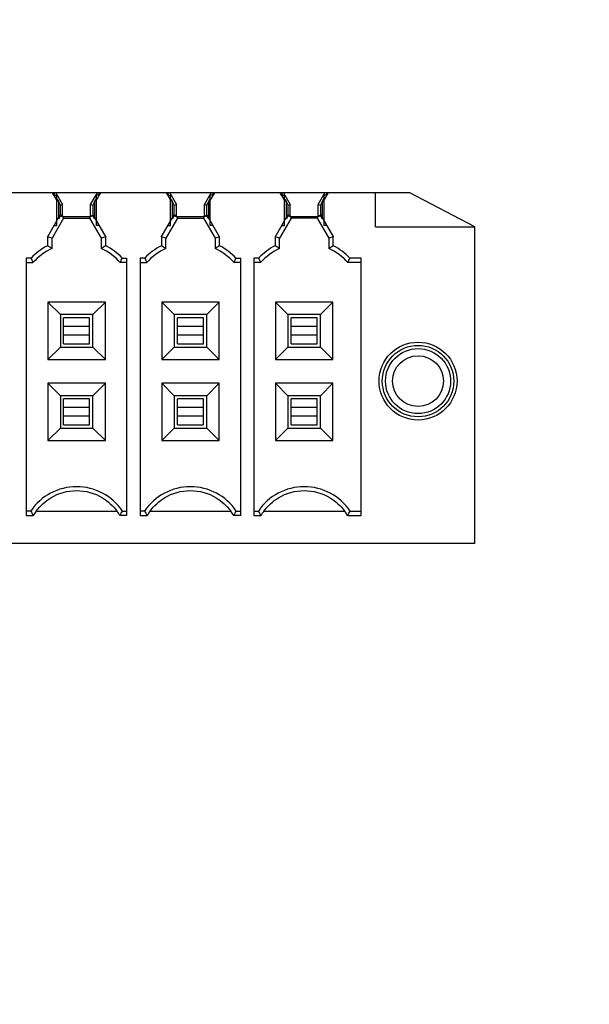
# Model space of a CAD drawing. Header units: inches. Extents: x 0 to 34, y 0 to 22.
# Tile 50 of 84: x 13.9 to 14.6, y 11.9 to 13.1. Entities that reach past the tile are written whole.
import ezdxf

# ---------------------------------------------------------------- set-up
doc = ezdxf.new("R2010")
doc.units = ezdxf.units.IN
doc.header["$LTSCALE"] = 1.87
doc.header["$MEASUREMENT"] = 0
doc.layers.get('0').update_dxf_attribs({"linetype": 'CONTINUOUS'})
doc.layers.add('DIMENSIONS', color=7, linetype='CONTINUOUS')
doc.styles.get("Standard").update_dxf_attribs({"font": 'txt', "width": 0.8})
doc.dimstyles.new('DIMSTYLE_2', dxfattribs={"dimtxt": 0.125, "dimasz": 0.18, "dimexe": 0.125, "dimexo": 0.0625, "dimgap": 0.03125, "dimtad": 0, "dimtih": 1, "dimtoh": 1, "dimdec": 3, "dimzin": 4, "dimdsep": 46, "dimtxsty": 'STANDARD', "dimblk": '_FILLED', "dimblk1": '_FILLED', "dimblk2": '_FILLED', "dimcen": 0.09, "dimadec": 0, "dimazin": 0, "dimtp": 0.001, "dimtm": 0.001, "dimtfac": 1, "dimtdec": 3, "dimtofl": 0, "dimtmove": 0, "dimatfit": 3, "dimldrblk": '_FILLED', "dimfxl": 1, "dimtolj": 1, "dimtzin": 4, "dimarcsym": 0})

# ---------------------------------------------------------------- blocks, each defined once
blk = doc.blocks.new('*D31')
at = {"layer": 'DIMENSIONS', "color": 2, "linetype": 'CONTINUOUS'}
blk.add_line((16.0088, 12.9572), (16.0088, 18.8345), dxfattribs=at)
at = {"layer": 'DIMENSIONS', "color": 2, "linetype": 'CONTINUOUS', "insert": (15.9463, 18.897), "char_height": 0.125, "width": 1.425, "attachment_point": 1, "rotation": 90, "line_spacing_factor": 0.9}
blk.add_mtext('4.069{\\Ftxt.shx;\\W1.000000;\\H0.125000; }[103.34]', dxfattribs=at)
blk = doc.blocks.new('_FILLED')
at = {"color": 0, "linetype": 'BYBLOCK'}
blk.add_solid([(0, 0), (-1, 0.1736), (-1, -0.1736)], dxfattribs=at)
blk = doc.blocks.new('*D32')
at = {"layer": 'DIMENSIONS', "color": 2, "linetype": 'CONTINUOUS'}
blk.add_line((20.336, 12.5674), (20.336, 18.8345), dxfattribs=at)
at = {"layer": 'DIMENSIONS', "color": 2, "linetype": 'CONTINUOUS', "insert": (20.2735, 18.897), "char_height": 0.125, "width": 1.425, "attachment_point": 1, "rotation": 90, "line_spacing_factor": 0.9}
blk.add_mtext('8.396{\\Ftxt.shx;\\W1.000000;\\H0.125000; }[213.25]', dxfattribs=at)
blk = doc.blocks.new('*D74')
at = {"layer": 'DIMENSIONS', "color": 2, "linetype": 'CONTINUOUS'}
blk.add_line((14.4827, 8.627), (7.0927, 8.627), dxfattribs=at)
at = {"layer": 'DIMENSIONS', "color": 2, "linetype": 'CONTINUOUS', "insert": (7.0302, 8.6895), "char_height": 0.125, "width": 1.725, "attachment_point": 3, "line_spacing_factor": 0.9}
blk.add_mtext('2X 9.320{\\Ftxt.shx;\\W1.000000;\\H0.125000; }[236.73]', dxfattribs=at)
blk = doc.blocks.new('*D87')
at = {"layer": 'DIMENSIONS', "color": 2, "linetype": 'CONTINUOUS'}
blk.add_line((15.8061, 12.0049), (15.8061, 18.8345), dxfattribs=at)
at = {"layer": 'DIMENSIONS', "color": 2, "linetype": 'CONTINUOUS', "insert": (15.7436, 18.897), "char_height": 0.125, "width": 1.325, "attachment_point": 1, "rotation": 90, "line_spacing_factor": 0.9}
blk.add_mtext('3.866{\\Ftxt.shx;\\W1.000000;\\H0.125000; }[98.19]', dxfattribs=at)
blk = doc.blocks.new('*D88')
at = {"layer": 'DIMENSIONS', "color": 2, "linetype": 'CONTINUOUS'}
blk.add_line((17.2361, 12.0149), (17.2361, 18.8345), dxfattribs=at)
at = {"layer": 'DIMENSIONS', "color": 2, "linetype": 'CONTINUOUS', "insert": (17.1736, 18.897), "char_height": 0.125, "width": 1.425, "attachment_point": 1, "rotation": 90, "line_spacing_factor": 0.9}
blk.add_mtext('5.296{\\Ftxt.shx;\\W1.000000;\\H0.125000; }[134.52]', dxfattribs=at)
blk = doc.blocks.new('*D89')
at = {"layer": 'DIMENSIONS', "color": 2, "linetype": 'CONTINUOUS'}
for p, q in [((18.799, 18.5674), (18.799, 18.8345)), ((18.6601, 18.4001), (18.799, 18.5674)), ((18.6601, 12.0099), (18.6601, 18.4001))]:
    blk.add_line(p, q, dxfattribs=at)
at = {"layer": 'DIMENSIONS', "color": 2, "linetype": 'CONTINUOUS', "insert": (18.7365, 18.897), "char_height": 0.125, "width": 1.425, "attachment_point": 1, "rotation": 90, "line_spacing_factor": 0.9}
blk.add_mtext('6.720{\\Ftxt.shx;\\W1.000000;\\H0.125000; }[170.69]', dxfattribs=at)
blk = doc.blocks.new('*D90')
at = {"layer": 'DIMENSIONS', "color": 2, "linetype": 'CONTINUOUS'}
blk.add_line((21.5001, 12.0099), (21.5001, 18.8345), dxfattribs=at)
at = {"layer": 'DIMENSIONS', "color": 2, "linetype": 'CONTINUOUS', "insert": (21.4376, 18.897), "char_height": 0.125, "width": 1.425, "attachment_point": 1, "rotation": 90, "line_spacing_factor": 0.9}
blk.add_mtext('9.560{\\Ftxt.shx;\\W1.000000;\\H0.125000; }[242.82]', dxfattribs=at)

msp = doc.modelspace()

# ---------------------------------------------------------------- linework, layer by layer
at = {"color": 6, "linetype": 'CONTINUOUS'}
for p, q in [((13.9654, 12.9301), (13.8857, 12.9301)), ((13.9704, 12.9214), (13.9654, 12.9301)), ((13.9657, 12.9301), (13.9662, 12.9301)), ((13.9693, 12.9301), (13.9775, 12.9159)), ((14.0195, 12.9301), (13.9693, 12.9301)), ((13.9704, 12.922), (13.9704, 12.927)), ((14.0113, 12.9159), (14.0195, 12.9301)), ((14.0235, 12.9301), (14.0184, 12.9214)), ((14.0184, 12.922), (14.0184, 12.927)), ((14.0226, 12.9301), (14.0231, 12.9301)), ((14.1032, 12.9301), (14.0235, 12.9301)), ((14.1082, 12.9214), (14.1032, 12.9301)), ((14.1035, 12.9301), (14.104, 12.9301)), ((14.1071, 12.9301), (14.1153, 12.9159)), ((14.1573, 12.9301), (14.1071, 12.9301)), ((14.1082, 12.922), (14.1082, 12.927)), ((14.1491, 12.9159), (14.1573, 12.9301)), ((14.1613, 12.9301), (14.1562, 12.9214)), ((14.1562, 12.922), (14.1562, 12.927)), ((14.1604, 12.9301), (14.1609, 12.9301)), ((14.241, 12.9301), (14.1613, 12.9301)), ((14.246, 12.9214), (14.241, 12.9301)), ((14.2413, 12.9301), (14.2418, 12.9301)), ((14.2449, 12.9301), (14.2531, 12.9159)), ((14.2951, 12.9301), (14.2449, 12.9301)), ((14.246, 12.922), (14.246, 12.927)), ((14.2869, 12.9159), (14.2951, 12.9301)), ((14.299, 12.9301), (14.294, 12.9214)), ((14.294, 12.922), (14.294, 12.927)), ((14.2982, 12.9301), (14.2987, 12.9301)), ((14.398, 12.9301), (14.299, 12.9301)), ((14.3564, 12.8888), (14.3564, 12.9301)), ((14.4767, 12.8888), (14.398, 12.9301)), ((13.9704, 12.8902), (13.9704, 12.9216)), ((13.9728, 12.9), (13.9728, 12.9189)), ((13.9749, 12.9152), (13.9728, 12.9189)), ((13.9749, 12.9152), (13.9775, 12.9159)), ((13.9749, 12.9032), (13.9749, 12.9152)), ((13.9775, 12.9021), (13.9775, 12.9159)), ((14.0113, 12.9021), (14.0113, 12.9159)), ((14.0113, 12.9159), (14.014, 12.9152)), ((14.0161, 12.9189), (14.014, 12.9152)), ((14.014, 12.9152), (14.014, 12.9032)), ((14.0161, 12.9189), (14.0161, 12.9)), ((14.0184, 12.8902), (14.0184, 12.9216)), ((14.1082, 12.8902), (14.1082, 12.9216)), ((14.1106, 12.9), (14.1106, 12.9189)), ((14.1127, 12.9152), (14.1106, 12.9189)), ((14.1127, 12.9152), (14.1153, 12.9159)), ((14.1127, 12.9032), (14.1127, 12.9152)), ((14.1153, 12.9021), (14.1153, 12.9159)), ((14.1491, 12.9021), (14.1491, 12.9159)), ((14.1491, 12.9159), (14.1517, 12.9152)), ((14.1539, 12.9189), (14.1517, 12.9152)), ((14.1517, 12.9152), (14.1517, 12.9032)), ((14.1539, 12.9189), (14.1539, 12.9)), ((14.1562, 12.8902), (14.1562, 12.9216)), ((14.246, 12.8902), (14.246, 12.9216)), ((14.2484, 12.9), (14.2484, 12.9189)), ((14.2505, 12.9152), (14.2484, 12.9189)), ((14.2505, 12.9152), (14.2531, 12.9159)), ((14.2505, 12.9032), (14.2505, 12.9152)), ((14.2531, 12.9021), (14.2531, 12.9159)), ((14.2869, 12.9021), (14.2869, 12.9159)), ((14.2869, 12.9159), (14.2895, 12.9152)), ((14.2917, 12.9189), (14.2895, 12.9152)), ((14.2895, 12.9152), (14.2895, 12.9032)), ((14.2917, 12.9189), (14.2917, 12.9)), ((14.294, 12.8902), (14.294, 12.9216)), ((13.9775, 12.9013), (14.0113, 12.9013)), ((14.1153, 12.9013), (14.1491, 12.9013)), ((14.2531, 12.9013), (14.2869, 12.9013)), ((13.9787, 12.8993), (14.0102, 12.8993)), ((14.1165, 12.8993), (14.148, 12.8993)), ((14.2858, 12.8993), (14.2543, 12.8993)), ((14.3564, 12.8888), (14.4767, 12.8888)), ((14.4767, 12.5049), (14.4767, 12.8888)), ((13.9592, 12.8765), (13.9592, 12.8659)), ((13.9647, 12.8625), (13.9647, 12.875)), ((14.0242, 12.875), (14.0242, 12.8625)), ((14.0296, 12.8659), (14.0296, 12.8765)), ((14.097, 12.8765), (14.097, 12.8659)), ((14.1025, 12.8625), (14.1025, 12.875)), ((14.162, 12.875), (14.162, 12.8625)), ((14.1674, 12.8659), (14.1674, 12.8765)), ((14.2348, 12.8765), (14.2348, 12.8659)), ((14.2402, 12.8625), (14.2402, 12.875)), ((14.2998, 12.875), (14.2998, 12.8625)), ((14.3052, 12.8659), (14.3052, 12.8765)), ((13.9334, 12.8509), (13.9334, 12.5388)), ((13.9392, 12.8509), (13.9334, 12.8509)), ((13.9334, 12.8455), (13.9416, 12.8455)), ((14.0554, 12.8455), (14.0472, 12.8455)), ((14.0496, 12.8509), (14.0554, 12.8509)), ((14.0554, 12.5388), (14.0554, 12.8509)), ((14.0712, 12.8509), (14.0712, 12.5388)), ((14.077, 12.8509), (14.0712, 12.8509)), ((14.0712, 12.8455), (14.0794, 12.8455)), ((14.1932, 12.8455), (14.185, 12.8455)), ((14.1874, 12.8509), (14.1932, 12.8509)), ((14.1932, 12.5388), (14.1932, 12.8509)), ((14.209, 12.8509), (14.209, 12.5388)), ((14.2148, 12.8509), (14.209, 12.8509)), ((14.2172, 12.8455), (14.209, 12.8455)), ((14.3389, 12.8455), (14.3228, 12.8455)), ((14.3389, 12.8509), (14.3252, 12.8509)), ((14.3389, 12.5388), (14.3389, 12.8509)), ((13.9597, 12.7975), (13.9597, 12.7281)), ((13.9597, 12.7975), (13.9747, 12.7825)), ((14.0292, 12.7975), (13.9597, 12.7975)), ((14.0141, 12.7825), (14.0292, 12.7975)), ((14.0292, 12.7281), (14.0292, 12.7975)), ((14.0975, 12.7975), (14.0975, 12.7281)), ((14.0975, 12.7975), (14.1125, 12.7825)), ((14.167, 12.7975), (14.0975, 12.7975)), ((14.1519, 12.7825), (14.167, 12.7975)), ((14.167, 12.7281), (14.167, 12.7975)), ((14.2353, 12.7975), (14.2353, 12.7281)), ((14.2353, 12.7975), (14.2503, 12.7825)), ((14.3047, 12.7975), (14.2353, 12.7975)), ((14.2897, 12.7825), (14.3047, 12.7975)), ((14.3047, 12.7281), (14.3047, 12.7975)), ((13.9747, 12.7825), (13.9747, 12.7431)), ((14.0141, 12.7825), (13.9747, 12.7825)), ((14.0141, 12.7431), (14.0141, 12.7825)), ((14.1125, 12.7825), (14.1125, 12.7431)), ((14.1519, 12.7825), (14.1125, 12.7825)), ((14.1519, 12.7431), (14.1519, 12.7825)), ((14.2503, 12.7825), (14.2503, 12.7431)), ((14.2897, 12.7825), (14.2503, 12.7825)), ((14.2897, 12.7431), (14.2897, 12.7825)), ((13.9787, 12.747), (13.9787, 12.7785)), ((14.0102, 12.7785), (13.9787, 12.7785)), ((14.0102, 12.747), (14.0102, 12.7785)), ((14.1165, 12.747), (14.1165, 12.7785)), ((14.148, 12.7785), (14.1165, 12.7785)), ((14.148, 12.747), (14.148, 12.7785)), ((14.2543, 12.747), (14.2543, 12.7785)), ((14.2858, 12.7785), (14.2543, 12.7785)), ((14.2858, 12.747), (14.2858, 12.7785)), ((14.0102, 12.768), (13.9787, 12.768)), ((14.148, 12.768), (14.1165, 12.768)), ((14.2858, 12.768), (14.2543, 12.768)), ((14.0102, 12.7576), (13.9787, 12.7576)), ((13.9787, 12.747), (14.0102, 12.747)), ((14.148, 12.7576), (14.1165, 12.7576)), ((14.1165, 12.747), (14.148, 12.747)), ((14.2858, 12.7576), (14.2543, 12.7576)), ((14.2543, 12.747), (14.2858, 12.747)), ((13.9597, 12.7281), (13.9747, 12.7431)), ((13.9747, 12.7431), (14.0141, 12.7431)), ((14.0292, 12.7281), (14.0141, 12.7431)), ((14.0975, 12.7281), (14.1125, 12.7431)), ((14.1125, 12.7431), (14.1519, 12.7431)), ((14.167, 12.7281), (14.1519, 12.7431)), ((14.2353, 12.7281), (14.2503, 12.7431)), ((14.2503, 12.7431), (14.2897, 12.7431)), ((14.3047, 12.7281), (14.2897, 12.7431)), ((13.9597, 12.7281), (14.0292, 12.7281)), ((14.0975, 12.7281), (14.167, 12.7281)), ((14.2353, 12.7281), (14.3047, 12.7281)), ((13.9597, 12.6991), (13.9597, 12.6296)), ((13.9597, 12.6991), (13.9747, 12.6841)), ((14.0292, 12.6991), (13.9597, 12.6991)), ((14.0141, 12.6841), (14.0292, 12.6991)), ((14.0292, 12.6296), (14.0292, 12.6991)), ((14.0975, 12.6991), (14.0975, 12.6296)), ((14.0975, 12.6991), (14.1125, 12.6841)), ((14.167, 12.6991), (14.0975, 12.6991)), ((14.1519, 12.6841), (14.167, 12.6991)), ((14.167, 12.6296), (14.167, 12.6991)), ((14.2353, 12.6991), (14.2353, 12.6296)), ((14.2353, 12.6991), (14.2503, 12.6841)), ((14.3047, 12.6991), (14.2353, 12.6991)), ((14.2897, 12.6841), (14.3047, 12.6991)), ((14.3047, 12.6296), (14.3047, 12.6991)), ((13.9747, 12.6841), (13.9747, 12.6447)), ((14.0141, 12.6841), (13.9747, 12.6841)), ((13.9787, 12.6486), (13.9787, 12.6801)), ((14.0102, 12.6801), (13.9787, 12.6801)), ((14.0102, 12.6486), (14.0102, 12.6801)), ((14.0141, 12.6447), (14.0141, 12.6841)), ((14.1125, 12.6841), (14.1125, 12.6447)), ((14.1519, 12.6841), (14.1125, 12.6841)), ((14.1165, 12.6486), (14.1165, 12.6801)), ((14.148, 12.6801), (14.1165, 12.6801)), ((14.148, 12.6486), (14.148, 12.6801)), ((14.1519, 12.6447), (14.1519, 12.6841)), ((14.2503, 12.6841), (14.2503, 12.6447)), ((14.2897, 12.6841), (14.2503, 12.6841)), ((14.2543, 12.6486), (14.2543, 12.6801)), ((14.2858, 12.6801), (14.2543, 12.6801)), ((14.2858, 12.6486), (14.2858, 12.6801)), ((14.2897, 12.6447), (14.2897, 12.6841)), ((14.0102, 12.6696), (13.9787, 12.6696)), ((14.148, 12.6696), (14.1165, 12.6696)), ((14.2858, 12.6696), (14.2543, 12.6696)), ((14.0102, 12.6592), (13.9787, 12.6592)), ((14.148, 12.6592), (14.1165, 12.6592)), ((14.2858, 12.6592), (14.2543, 12.6592)), ((13.9597, 12.6296), (13.9747, 12.6447)), ((13.9747, 12.6447), (14.0141, 12.6447)), ((13.9787, 12.6486), (14.0102, 12.6486)), ((14.0292, 12.6296), (14.0141, 12.6447)), ((14.0975, 12.6296), (14.1125, 12.6447)), ((14.1125, 12.6447), (14.1519, 12.6447)), ((14.1165, 12.6486), (14.148, 12.6486)), ((14.167, 12.6296), (14.1519, 12.6447)), ((14.2353, 12.6296), (14.2503, 12.6447)), ((14.2503, 12.6447), (14.2897, 12.6447)), ((14.2543, 12.6486), (14.2858, 12.6486)), ((14.3047, 12.6296), (14.2897, 12.6447)), ((13.9597, 12.6296), (14.0292, 12.6296)), ((14.0975, 12.6296), (14.167, 12.6296)), ((14.2353, 12.6296), (14.3047, 12.6296)), ((13.9389, 12.5443), (13.9334, 12.5443)), ((13.9456, 12.5443), (14.0432, 12.5443)), ((14.0499, 12.5443), (14.0554, 12.5443)), ((14.0767, 12.5443), (14.0712, 12.5443)), ((14.0834, 12.5443), (14.181, 12.5443)), ((14.1877, 12.5443), (14.1932, 12.5443)), ((14.209, 12.5443), (14.2145, 12.5443)), ((14.2212, 12.5443), (14.3188, 12.5443)), ((14.3255, 12.5443), (14.3389, 12.5443)), ((13.9334, 12.5388), (13.9419, 12.5388)), ((14.0554, 12.5388), (14.0469, 12.5388)), ((14.0712, 12.5388), (14.0797, 12.5388)), ((14.1932, 12.5388), (14.1847, 12.5388)), ((14.209, 12.5388), (14.2175, 12.5388)), ((14.3225, 12.5388), (14.3389, 12.5388)), ((14.4767, 12.5049), (11.7208, 12.5049))]:
    msp.add_line(p, q, dxfattribs=at)
at = {"color": 7, "linetype": 'CONTINUOUS'}
for p, q in [((13.967, 12.9279), (13.9656, 12.9303)), ((13.9693, 12.9301), (13.9662, 12.9301)), ((13.9662, 12.9301), (13.967, 12.9288)), ((13.967, 12.9288), (13.9674, 12.9282)), ((13.9673, 12.927), (13.9704, 12.927)), ((13.9674, 12.9282), (13.968, 12.927)), ((14.0215, 12.927), (14.0184, 12.927)), ((14.0226, 12.9301), (14.0195, 12.9301)), ((14.0208, 12.927), (14.0215, 12.9282)), ((14.0215, 12.9282), (14.0218, 12.9288)), ((14.0232, 12.9303), (14.0218, 12.9279)), ((14.0218, 12.9288), (14.0226, 12.9301)), ((14.1048, 12.9279), (14.1034, 12.9303)), ((14.1071, 12.9301), (14.104, 12.9301)), ((14.104, 12.9301), (14.1048, 12.9288)), ((14.1048, 12.9288), (14.1052, 12.9282)), ((14.1051, 12.927), (14.1082, 12.927)), ((14.1052, 12.9282), (14.1058, 12.927)), ((14.1593, 12.927), (14.1562, 12.927)), ((14.1604, 12.9301), (14.1573, 12.9301)), ((14.1586, 12.927), (14.1592, 12.9282)), ((14.1592, 12.9282), (14.1596, 12.9288)), ((14.161, 12.9303), (14.1596, 12.9279)), ((14.1596, 12.9288), (14.1604, 12.9301)), ((14.2426, 12.9279), (14.2412, 12.9303)), ((14.2449, 12.9301), (14.2418, 12.9301)), ((14.2418, 12.9301), (14.2426, 12.9288)), ((14.2426, 12.9288), (14.243, 12.9282)), ((14.2429, 12.927), (14.246, 12.927)), ((14.243, 12.9282), (14.2436, 12.927)), ((14.2971, 12.927), (14.294, 12.927)), ((14.2982, 12.9301), (14.2951, 12.9301)), ((14.2964, 12.927), (14.297, 12.9282)), ((14.297, 12.9282), (14.2974, 12.9288)), ((14.2988, 12.9303), (14.2974, 12.9279)), ((14.2974, 12.9288), (14.2982, 12.9301)), ((13.9728, 12.9189), (13.9704, 12.9227)), ((13.9705, 12.9227), (13.971, 12.922)), ((13.971, 12.922), (13.9728, 12.9189)), ((14.0161, 12.9189), (14.0183, 12.9227)), ((14.0184, 12.9227), (14.0178, 12.9217)), ((14.1106, 12.9189), (14.1082, 12.9227)), ((14.1083, 12.9227), (14.1088, 12.922)), ((14.1088, 12.922), (14.1106, 12.9189)), ((14.1539, 12.9189), (14.1561, 12.9227)), ((14.1562, 12.9227), (14.1556, 12.9217)), ((14.2484, 12.9189), (14.246, 12.9227)), ((14.2461, 12.9227), (14.2466, 12.922)), ((14.2466, 12.922), (14.2484, 12.9189)), ((14.2917, 12.9189), (14.2939, 12.9227)), ((14.294, 12.9227), (14.2934, 12.9217)), ((13.9591, 12.8763), (13.9746, 12.9032)), ((13.9728, 12.8984), (13.9749, 12.9021)), ((13.9776, 12.9015), (13.9746, 12.9032)), ((13.9749, 12.9021), (13.9775, 12.9013)), ((13.9775, 12.9013), (13.9787, 12.8993)), ((13.9775, 12.9013), (13.9775, 12.9013)), ((14.0102, 12.8993), (14.0113, 12.9013)), ((14.0112, 12.9015), (14.0142, 12.9032)), ((14.0113, 12.9013), (14.0114, 12.9013)), ((14.0114, 12.9013), (14.014, 12.9021)), ((14.014, 12.9021), (14.0161, 12.8984)), ((14.0142, 12.9032), (14.0297, 12.8763)), ((14.0969, 12.8763), (14.1124, 12.9032)), ((14.1106, 12.8984), (14.1127, 12.9021)), ((14.1154, 12.9015), (14.1124, 12.9032)), ((14.1127, 12.9021), (14.1153, 12.9013)), ((14.1153, 12.9013), (14.1165, 12.8993)), ((14.1153, 12.9013), (14.1153, 12.9013)), ((14.148, 12.8993), (14.1491, 12.9013)), ((14.149, 12.9015), (14.152, 12.9032)), ((14.1491, 12.9013), (14.1492, 12.9013)), ((14.1492, 12.9013), (14.1517, 12.9021)), ((14.1517, 12.9021), (14.1539, 12.8984)), ((14.152, 12.9032), (14.1675, 12.8763)), ((14.2347, 12.8763), (14.2502, 12.9032)), ((14.2484, 12.8984), (14.2505, 12.9021)), ((14.2532, 12.9015), (14.2502, 12.9032)), ((14.2505, 12.9021), (14.2531, 12.9013)), ((14.2531, 12.9013), (14.2543, 12.8993)), ((14.2531, 12.9013), (14.2531, 12.9013)), ((14.2858, 12.8993), (14.2869, 12.9013)), ((14.2868, 12.9015), (14.2898, 12.9032)), ((14.2869, 12.9013), (14.287, 12.9013)), ((14.287, 12.9013), (14.2895, 12.9021)), ((14.2895, 12.9021), (14.2917, 12.8984)), ((14.2898, 12.9032), (14.3053, 12.8763)), ((13.9787, 12.8993), (13.9647, 12.875)), ((13.9672, 12.8902), (13.9704, 12.8902)), ((14.0102, 12.8993), (14.0242, 12.875)), ((14.0217, 12.8902), (14.0184, 12.8902)), ((14.1165, 12.8993), (14.1025, 12.875)), ((14.105, 12.8902), (14.1082, 12.8902)), ((14.148, 12.8993), (14.162, 12.875)), ((14.1595, 12.8902), (14.1562, 12.8902)), ((14.2543, 12.8993), (14.2402, 12.875)), ((14.2427, 12.8902), (14.246, 12.8902)), ((14.2858, 12.8993), (14.2998, 12.875)), ((14.2973, 12.8902), (14.294, 12.8902)), ((13.9647, 12.875), (13.9592, 12.8765)), ((14.0296, 12.8765), (14.0242, 12.875)), ((14.1025, 12.875), (14.097, 12.8765)), ((14.1674, 12.8765), (14.162, 12.875)), ((14.2402, 12.875), (14.2348, 12.8765)), ((14.3052, 12.8765), (14.2998, 12.875))]:
    msp.add_line(p, q, dxfattribs=at)
at = {"color": 6, "linetype": 'CONTINUOUS'}
for radius in [0.0472, 0.0433, 0.0394, 0.0308]:
    msp.add_circle((14.4078, 12.7018), radius, dxfattribs=at)
at = {"color": 7, "linetype": 'CONTINUOUS'}
for centre, radius, start, end in [((14.0738, 12.9911), 0.1238, 209.5677, 210.2765), ((14.1083, 13.0112), 0.1637, 210.2601, 210.506), ((14.1572, 13.0401), 0.2205, 210.5133, 210.8282), ((13.853, 13.0274), 0.1957, 329.1548, 329.7155), ((13.9149, 12.9912), 0.1239, 329.7238, 330.4316), ((14.2116, 12.9911), 0.1238, 209.5677, 210.2765), ((14.2461, 13.0112), 0.1637, 210.2601, 210.506), ((14.295, 13.0401), 0.2205, 210.5133, 210.8282), ((13.9908, 13.0274), 0.1957, 329.1548, 329.7155), ((14.0527, 12.9912), 0.1239, 329.7238, 330.4316), ((14.3494, 12.9911), 0.1238, 209.5677, 210.2765), ((14.3838, 13.0112), 0.1637, 210.2601, 210.506), ((14.4328, 13.0401), 0.2205, 210.5133, 210.8282), ((14.1286, 13.0274), 0.1957, 329.1548, 329.7155), ((14.1905, 12.9912), 0.1239, 329.7238, 330.4316), ((14.3395, 12.7267), 0.3762, 148.7728, 149.2785), ((14.4773, 12.7267), 0.3762, 148.7728, 149.2785), ((14.6151, 12.7267), 0.3762, 148.7728, 149.2785)]:
    msp.add_arc(centre, radius, start, end, dxfattribs=at)
at = {"color": 6, "linetype": 'CONTINUOUS'}
for centre, radius, start, end in [((13.9944, 12.7982), 0.0763, 117.4808, 136.3283), ((13.8148, 12.628), 0.2783, 57.4275, 58.7527), ((14.174, 12.628), 0.2783, 121.2473, 122.5725), ((13.9944, 12.7982), 0.0763, 43.6717, 62.5192), ((14.1322, 12.7982), 0.0763, 117.4808, 136.3283), ((13.9526, 12.628), 0.2783, 57.4275, 58.7527), ((14.3118, 12.628), 0.2783, 121.2473, 122.5725), ((14.1322, 12.7982), 0.0763, 43.6717, 62.5192), ((14.27, 12.7982), 0.0763, 117.4808, 136.3283), ((14.0904, 12.628), 0.2783, 57.4275, 58.7527), ((14.4496, 12.628), 0.2783, 121.2473, 122.5725), ((14.27, 12.7982), 0.0763, 43.6717, 62.5192), ((13.9944, 12.7982), 0.0709, 114.8303, 138.1897), ((13.9944, 12.7982), 0.0709, 41.8103, 65.1697), ((14.1322, 12.7982), 0.0709, 114.8303, 138.1897), ((14.1322, 12.7982), 0.0709, 41.8103, 65.1697), ((14.27, 12.7982), 0.0709, 114.8303, 138.1897), ((14.27, 12.7982), 0.0709, 41.8103, 65.1697), ((14.2767, 12.9953), 0.3671, 203.1555, 204.0862), ((13.7121, 12.9953), 0.3671, 335.9138, 336.8445), ((14.4145, 12.9953), 0.3671, 203.1555, 204.0862), ((13.8499, 12.9953), 0.3671, 335.9138, 336.8445), ((14.5523, 12.9953), 0.3671, 203.1555, 204.0862), ((13.9877, 12.9953), 0.3671, 335.9138, 336.8445), ((13.9944, 12.5069), 0.0669, 33.9745, 146.0255), ((14.1322, 12.5069), 0.0669, 33.9745, 146.0255), ((14.27, 12.5069), 0.0669, 33.9745, 146.0255), ((14.175, 12.6698), 0.2674, 207.9986, 209.3327), ((13.9944, 12.5069), 0.0615, 142.5193, 148.6939), ((13.9944, 12.5069), 0.0615, 31.3061, 37.4807), ((13.8138, 12.6698), 0.2674, 330.6673, 332.0014), ((14.3128, 12.6698), 0.2674, 207.9986, 209.3327), ((14.1322, 12.5069), 0.0615, 142.5193, 148.6939), ((14.1322, 12.5069), 0.0615, 31.3061, 37.4807), ((13.9516, 12.6698), 0.2674, 330.6673, 332.0014), ((14.4506, 12.6698), 0.2674, 207.9986, 209.3327), ((14.27, 12.5069), 0.0615, 142.5193, 148.6939), ((14.27, 12.5069), 0.0615, 31.3061, 37.4807), ((14.0894, 12.6698), 0.2674, 330.6673, 332.0014)]:
    msp.add_arc(centre, radius, start, end, dxfattribs=at)
for points in [[(13.9456, 12.5443), (13.9503, 12.5507), (13.9645, 12.5638), (13.9944, 12.5722), (14.0243, 12.5638), (14.0385, 12.5507), (14.0432, 12.5443)], [(14.0834, 12.5443), (14.0881, 12.5507), (14.1023, 12.5638), (14.1322, 12.5722), (14.1621, 12.5638), (14.1763, 12.5507), (14.181, 12.5443)], [(14.2212, 12.5443), (14.2259, 12.5507), (14.2401, 12.5638), (14.27, 12.5722), (14.2999, 12.5638), (14.3141, 12.5507), (14.3188, 12.5443)]]:
    msp.add_open_spline(points, degree=3, knots=[0, 0, 0, 0, 0.21175, 0.500028, 0.788267, 1, 1, 1, 1], dxfattribs=at)

# ---------------------------------------------------------------- dimensions: what is measured, and where the dimension line sits
at = {"layer": 'DIMENSIONS', "color": 2, "linetype": 'CONTINUOUS'}
for feature_location, offset, dtype, origin, picture, middle in [((16.0088, 12.9572), (0, 5.8774), 1, (11.9402, 12.8947), '*D31', (16.0088, 19.6095)), ((20.336, 12.5674), (0, 6.2671), 1, (11.9402, 12.5049), '*D32', (20.336, 19.6095)), ((17.2361, 12.0149), (0, 6.8197), 1, (11.9402, 11.9524), '*D88', (17.2361, 19.6095)), ((18.660063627, 12.0098564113), (0.138978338, 6.8246811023), 0, (11.9401581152, 11.9473564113), '*D89', (18.799041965, 19.6095375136)), ((21.5001, 12.0099), (0, 6.8247), 1, (11.9402, 11.9474), '*D90', (21.5001, 19.6095)), ((15.8061, 12.0049), (0, 6.8297), 1, (11.9402, 11.9424), '*D87', (15.8061, 19.5595))]:
    dim = msp.add_ordinate_dim(feature_location=feature_location, offset=offset, dtype=dtype, origin=origin, dimstyle='DIMSTYLE_2', dxfattribs=at)
    dim.commit()
    dim.dimension.update_dxf_attribs({"geometry": picture, "text_midpoint": middle})
dim = msp.add_ordinate_dim(feature_location=(14.4827, 8.627), offset=(-7.39, 0), dtype=0, origin=(14.5452, 17.947), text='2X <>', dimstyle='DIMSTYLE_2', dxfattribs=at)
dim.commit()
dim.dimension.update_dxf_attribs({"geometry": '*D74', "text_midpoint": (6.1677, 8.627)})

doc.saveas('drawing.dxf')
